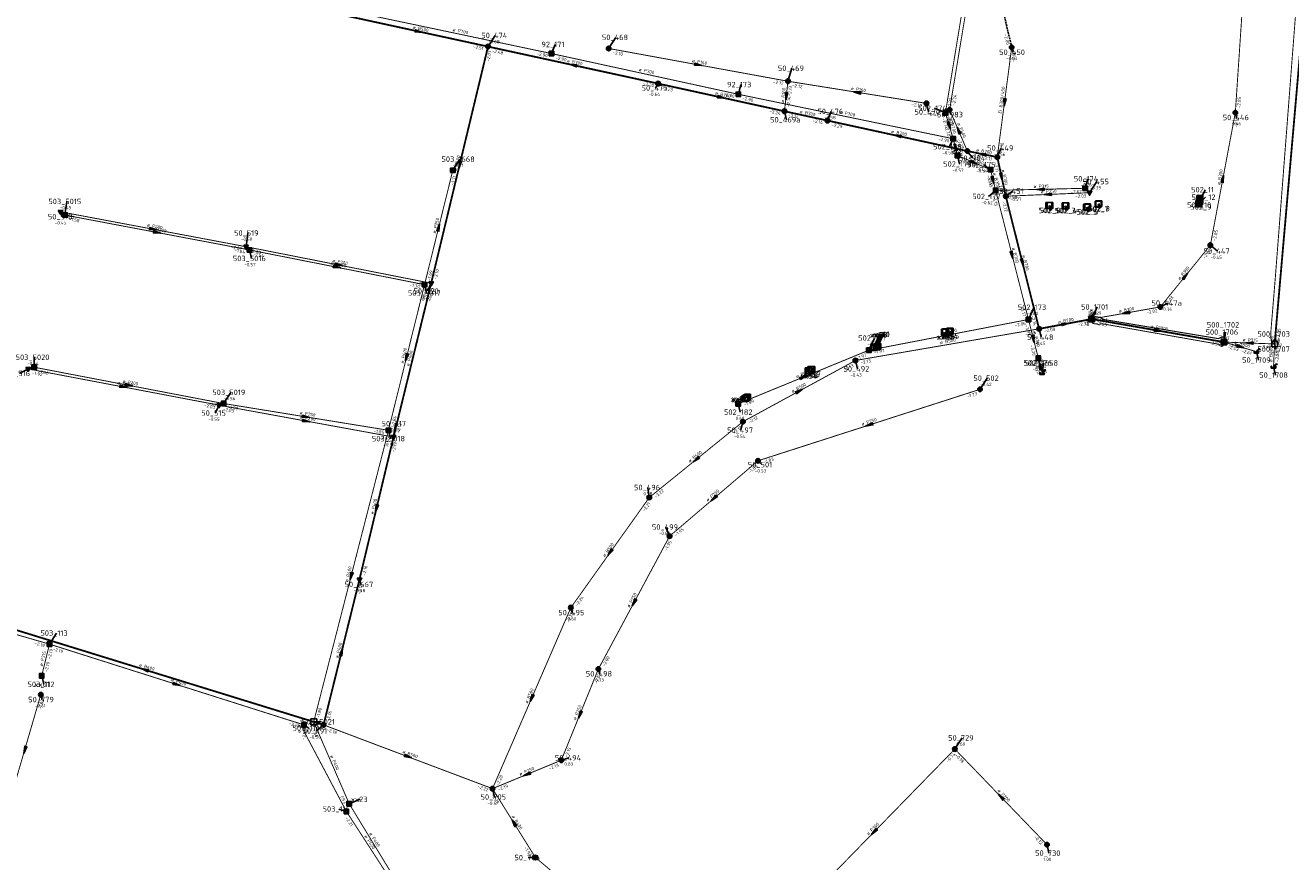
# Model space of a CAD drawing. Header units: metres. Extents: x 249000 to 255300, y 590580 to 596000.
# Tile 45 of 61: x 253907 to 254255, y 592941 to 593171. Entities that reach past the tile are written whole.
import ezdxf
from ezdxf.enums import TextEntityAlignment as Align
from ezdxf.lldxf.tags import DXFTag

# ---------------------------------------------------------------- set-up
doc = ezdxf.new("R2010")
doc.units = ezdxf.units.M
doc.header["$MEASUREMENT"] = 0
for name, pattern in [('DASHED', [0.75, 0.5, -0.25]), ('RI-GWA', [18.45, 6, -1.8, 1.75, -1.8, 1.75, -1.8, 1.75, -1.8]), ('RI-HWA', [7.4, 5, -2.4]), ('RI-VWA', [11, 5, -3, 0, -3])]:
    doc.linetypes.add(name, pattern=pattern)
doc.layers.get('0').update_dxf_attribs({"linetype": 'CONTINUOUS'})
for name, color, linetype, lineweight in [('B-WE-RI-DRUK-G', 210, 'RI-PERS', 18), ('B-WE-RI-GWA_HOOFDRIOOL-G', 1, 'RI-GWA', 18), ('B-WE-RI-GWA_TRANSPORTLEIDING-G', 30, 'RI-GWA', 18), ('B-WE-RI-HWA_TRANSPORTLEIDING-G', 150, 'RI-HWA', 18), ('B-WE-RI-PERSLEIDING-G', 210, 'RI-PERS', 18), ('B-WE-RI-VWA_HOOFDRIOOL-G', 1, 'RI-VWA', 18), ('B-WE-RI-VWA_TRANSPORTLEIDING-G', 20, 'RI-VWA', 18)]:
    doc.layers.add(name, color=color, linetype=linetype, lineweight=lineweight)
for name, color, linetype in [('B-WE-RI-RANDVOORWAARDE-G', 104, 'CONTINUOUS'), ('B-WE-RI-VERLATEN-G', 254, 'DASHED'), ('RIO-AFMETINGEN', 8, 'CONTINUOUS'), ('RIO-AFSCHOT', 7, 'CONTINUOUS'), ('RIO-BOK', 8, 'CONTINUOUS'), ('RIO-KNOOP', 7, 'CONTINUOUS'), ('RIO-KNOOPNAAM', 170, 'CONTINUOUS'), ('RIO-LEADER', 253, 'CONTINUOUS'), ('RIO-MAAIVELD', 104, 'CONTINUOUS')]:
    doc.layers.add(name, color=color, linetype=linetype)
doc.styles.add('RIO-TXT', font='isocp.shx')
tags = doc.linetypes.add('RI-PERS', pattern='A,7,-2,["P",Standard,S=1.8,R=0,X=-0.5,Y=-0.9],-2,7,-2,[102,NLCS.SHX,S=1,R=180,X=0,Y=0],-2', length=22).pattern_tags.tags
tags[6] = DXFTag(74, 10)

# ---------------------------------------------------------------- blocks, each defined once
blk = doc.blocks.new('K_RGM')
blk.add_lwpolyline([(-0.6, 0.6), (-0.6, -0.6), (0.6, -0.6), (0.6, 0.6)], close=True)
blk.add_solid([(-0.6, 0.6), (0, 0.6), (-0.6, -0.6), (0, -0.6)])
at = {"style": 'RIO-TXT', "flags": 1}
blk.add_attdef('RIOLERINGSGEBIED', text='', height=1, dxfattribs=at).set_placement((0, 0), align=Align.CENTER)
blk.add_attdef('KNOOPNAAM', text='', height=1, dxfattribs=at).set_placement((0, 0), align=Align.TOP_CENTER)
blk = doc.blocks.new('K_DIV')
for p, q in [((-0.65, 0.65), (-0.65, -0.65)), ((0.65, 0.65), (-0.65, 0.65)), ((0.65, -0.65), (0.65, 0.65)), ((-0.65, -0.65), (0.65, -0.65))]:
    blk.add_line(p, q)
at = {"style": 'RIO-TXT', "flags": 1}
blk.add_attdef('RIOLERINGSGEBIED', text='', height=1, dxfattribs=at).set_placement((0, 0), align=Align.CENTER)
blk.add_attdef('KNOOPNAAM', text='', height=1, dxfattribs=at).set_placement((0, 0), align=Align.TOP_CENTER)
blk = doc.blocks.new('K_IPG')
blk.add_circle((0, 0), 0.5)
for points in [[(0, 0), (-0.5, 0), (-0.433013, 0.25)], [(0, 0), (-0.433013, -0.25), (-0.5, 0)], [(0, 0), (-0.433013, 0.25), (-0.25, 0.433013)], [(0, 0), (-0.25, -0.433013), (-0.433013, -0.25)], [(0, 0), (-0.25, 0.433013), (0, 0.5)], [(0, 0), (0, -0.5), (-0.25, -0.433013)], [(0, 0), (0, 0.5), (0.25, 0.433013)], [(0, 0), (0.25, 0.433013), (0.433013, 0.25)], [(0, 0), (0.433013, 0.25), (0.5, 0)], [(0, 0), (0.5, 0), (0.433013, -0.25)], [(0, 0), (0.433013, -0.25), (0.25, -0.433013)], [(0, 0), (0.25, -0.433013), (0, -0.5)]]:
    blk.add_solid(points)
at = {"style": 'RIO-TXT', "flags": 1}
blk.add_attdef('RIOLERINGSGEBIED', text='', height=1, dxfattribs=at).set_placement((0, 0), align=Align.CENTER)
blk.add_attdef('KNOOPNAAM', text='', height=1, dxfattribs=at).set_placement((0, 0), align=Align.TOP_CENTER)
blk = doc.blocks.new('K_FIC')
blk.add_circle((0, 0), 0.0625)
at = {"style": 'RIO-TXT', "flags": 1}
blk.add_attdef('RIOLERINGSGEBIED', text='', height=1, dxfattribs=at).set_placement((0, 0), align=Align.CENTER)
blk.add_attdef('KNOOPNAAM', text='', height=1, dxfattribs=at).set_placement((0, 0), align=Align.TOP_CENTER)
blk = doc.blocks.new('K_UTB')
blk.add_lwpolyline([(0.5, 0.15), (0.5, -0.3), (-0.5, -0.3), (-0.5, 0.15), (-0.45, 0.15), (-0.45, -0.25), (0, -0.25), (0.45, -0.25), (0.45, 0.15)], close=True)
blk.add_lwpolyline([(0.85, 0.6), (0.55, 0.65), (0.614828, 0.459583), (0.850842, 0.598937)])
blk.add_arc((0.85, -0.25), 0.85, 90, 180)
at = {"style": 'RIO-TXT', "flags": 1}
blk.add_attdef('RIOLERINGSGEBIED', text='', height=1, dxfattribs=at).set_placement((0, 0), align=Align.CENTER)
blk.add_attdef('KNOOPNAAM', text='', height=1, dxfattribs=at).set_placement((0, 0), align=Align.TOP_CENTER)
blk = doc.blocks.new('K_IPR')
blk.add_lwpolyline([(-0.5, -0.5), (0.5, -0.5), (0.5, 0.5), (-0.5, 0.5)], close=True)
blk.add_solid([(-0.5, 0.5), (0.5, 0.5), (-0.5, -0.5), (0.5, -0.5)])
at = {"style": 'RIO-TXT', "flags": 1}
blk.add_attdef('RIOLERINGSGEBIED', text='', height=1, dxfattribs=at).set_placement((0, 0), align=Align.CENTER)
blk.add_attdef('KNOOPNAAM', text='', height=1, dxfattribs=at).set_placement((0, 0), align=Align.TOP_CENTER)
blk = doc.blocks.new('K_IPD')
blk.add_lwpolyline([(-0.496027, 0.307994), (0.503973, 0.307994), (0.003973, -0.558031)], close=True)
blk.add_solid([(-0.496027, 0.307994), (0.503973, 0.307994), (0.003973, -0.558031)])
at = {"style": 'RIO-TXT', "flags": 1}
blk.add_attdef('RIOLERINGSGEBIED', text='', height=1, dxfattribs=at).set_placement((0, 0), align=Align.CENTER)
blk.add_attdef('KNOOPNAAM', text='', height=1, dxfattribs=at).set_placement((0, 0), align=Align.TOP_CENTER)
blk = doc.blocks.new('K_OVL')
for points in [[(0.6, 0.6), (-0.6, 0.6), (-0.6, -0.6), (0.6, -0.6)], [(1, 1.25), (0.474823, 0.983111), (0.413034, 1.369554)]]:
    blk.add_lwpolyline(points, close=True)
blk.add_arc((0.81571, 0.439293), 0.83139, 77.193131, 168.854604)
blk.add_solid([(-0.6, 0.6), (0.6, 0.6), (-0.6, -0.6), (0.6, -0.6)])
at = {"style": 'RIO-TXT', "flags": 1}
blk.add_attdef('RIOLERINGSGEBIED', text='', height=1, dxfattribs=at).set_placement((0, 0), align=Align.CENTER)
blk.add_attdef('KNOOPNAAM', text='', height=1, dxfattribs=at).set_placement((0, 0), align=Align.TOP_CENTER)
blk = doc.blocks.new('L_VHR')
blk.add_lwpolyline([(-0.5, 0), (0.5, 0), (-0.5, 0.15), (-0.5, -0.15), (0.5, 0)])

msp = doc.modelspace()

# ---------------------------------------------------------------- linework, layer by layer
at = {"layer": 'B-WE-RI-DRUK-G', "const_width": 0.25}
for points in [[(254250.496, 593083.328), (254249.632, 593084.032), (254249.488, 593084.992), (254249.424, 593085.504), (254249.424, 593085.952), (254249.456, 593086.656), (254250.704, 593101.76), (254257.776, 593193.728), (254262.592, 593254.592), (254262.688, 593255.552), (254262.912, 593256.128), (254263.216, 593256.384), (254265.664, 593257.024)], [(254200.144, 593090.176), (254200.048, 593089.728), (254200.192, 593089.28), (254200.544, 593088.96), (254201.328, 593088.832), (254202.112, 593088.704), (254203.008, 593088.896), (254235.056, 593083.264), (254235.344, 593083.072), (254235.504, 593082.88), (254235.776, 593082.688), (254235.984, 593082.624), (254236.176, 593082.752), (254236.368, 593082.88), (254236.576, 593083.84)]]:
    msp.add_lwpolyline(points, dxfattribs=at)
at = {"layer": 'B-WE-RI-GWA_HOOFDRIOOL-G'}
for points in [[(253095.648, 593240.512, 0.5, 0.5, 0), (253105.104, 593236.416, 0.5, 0.5, 0), (253157.904, 593212.16, 0.5, 0.5, 0), (253195.296, 593196.096, 0.5, 0.5, 0), (253228.384, 593183.808, 0.5, 0.5, 0), (253267.776, 593169.664, 0.5, 0.5, 0), (253308.176, 593156.224, 0.5, 0.5, 0), (253350.432, 593143.36, 0.5, 0.5, 0), (253360.064, 593141.376, 0.5, 0.5, 0), (253419.216, 593127.104, 0.5, 0.5, 0), (253445.984, 593120.32, 0.5, 0.5, 0), (253508.48, 593105.088, 0.5, 0.5, 0), (253513.472, 593103.872, 0.5, 0.5, 0), (253557.488, 593093.312, 0.5, 0.5, 0), (253561.024, 593092.288, 0.5, 0.5, 0), (253608.256, 593081.152, 0.5, 0.5, 0), (253659.968, 593068.736, 0.5, 0.5, 0), (253731.616, 593051.136, 0.5, 0.5, 0), (253795.648, 593034.496, 0.5, 0.5, 0), (253855.088, 593019.072, 0.5, 0.5, 0), (253890.416, 593008.896, 0.5, 0.5, 0), (253988.768, 592978.56, 0.5, 0.5, 0), (253998.656, 593018.56, 0, 0, 0)], [(253890.064, 593196.416, 0.5, 0.5, 0), (253939.888, 593185.536, 0.5, 0.5, 0), (253960.416, 593181.056, 0.5, 0.5, 0), (253996.016, 593173.376, 0.5, 0.5, 0), (254034.032, 593165.12, 0.5, 0.5, 0), (254080.832, 593154.944, 0.5, 0.5, 0), (254115.6, 593147.328, 0.5, 0.5, 0), (254127.456, 593144.768, 0.5, 0.5, 0), (254165.936, 593136.384, 0.5, 0.5, 0), (254174.176, 593134.72, 0.5, 0.5, 0), (254176.512, 593123.968, 0.5, 0.5, 0), (254185.68, 593087.488, 0.5, 0.5, 0), (254200.144, 593090.176, 0.5, 0.5, 0), (254236.576, 593083.84, 0, 0, 0)]]:
    msp.add_lwpolyline(points, format="xyseb", dxfattribs=at)
at = {"layer": 'B-WE-RI-GWA_TRANSPORTLEIDING-G', "const_width": 0.25}
for points in [[(254170.736, 593206.272), (254161.056, 593147.776)], [(254243.28, 593200.576), (254239.68, 593146.944)], [(254067.216, 593164.608), (254116.576, 593155.584)], [(254174.176, 593134.72), (254178.144, 593164.928)], [(254116.576, 593155.584), (254115.6, 593147.328)], [(254154.672, 593149.504), (254116.576, 593155.584)], [(254161.056, 593147.776), (254165.936, 593136.384)], [(254239.68, 593146.944), (254232.816, 593110.528)], [(254232.816, 593110.528), (254219.04, 593093.504)], [(254219.04, 593093.504), (254200.144, 593090.176)], [(254185.68, 593087.488), (254135.136, 593078.784)], [(254236.576, 593083.84), (254250.496, 593083.328)], [(254236.592, 593083.84), (254245.472, 593081.216)], [(254250.48, 593083.264), (254250.192, 593077.056)], [(254135.136, 593078.784), (254104.176, 593061.952)], [(254108.336, 593051.2), (254169.424, 593070.848)], [(254078.4, 593041.088), (254104.176, 593061.952)], [(254084, 593030.464), (254108.336, 593051.2)], [(254056.832, 593010.816), (254078.4, 593041.088)], [(254064.4, 592993.92), (254084, 593030.464)], [(254056.832, 593010.816), (254035.264, 592961.024)], [(254054.192, 592968.832), (254064.4, 592993.92)], [(253902.096, 592956.48), (253910.96, 592986.88)], [(253988.768, 592978.56), (254035.264, 592961.024)], [(254118.096, 592926.4), (254162.496, 592971.904)], [(254162.496, 592971.904), (254187.872, 592945.6)], [(254054.192, 592968.832), (254035.264, 592961.024)], [(254035.264, 592961.024), (254047.072, 592942.08)], [(254047.072, 592942.08), (254091.968, 592904.576)]]:
    msp.add_lwpolyline(points, dxfattribs=at)
at = {"layer": 'B-WE-RI-HWA_TRANSPORTLEIDING-G', "const_width": 0.25}
for points in [[(254159.904, 593146.88), (254171.072, 593214.976)], [(254000.496, 593173.952), (254051.504, 593163.2)], [(254051.504, 593163.2), (254102.912, 593152)], [(254102.912, 593152), (254162.032, 593139.776)], [(254162.032, 593139.776), (254159.904, 593146.88)], [(254163.216, 593135.168), (254162.032, 593139.776)], [(254172.288, 593131.264), (254163.216, 593135.168)], [(254016.56, 593099.648), (254024.336, 593131.072)], [(254172.288, 593131.264), (254173.728, 593125.568)], [(254198.352, 593126.144), (254173.728, 593125.568)], [(254173.728, 593125.568), (254182.752, 593090.048)], [(253917.6, 593118.784), (253968.384, 593109.184)], [(253968.384, 593109.184), (254016.56, 593099.648)], [(254016.56, 593099.648), (254006.64, 593059.584)], [(254138.832, 593081.6), (254182.752, 593090.048)], [(254182.752, 593090.048), (254185.472, 593079.424)], [(254102.896, 593066.88), (254138.832, 593081.6)], [(253961.28, 593066.944), (253909.136, 593076.928)], [(254185.472, 593079.424), (254186.496, 593075.328)], [(254006.64, 593059.584), (253961.28, 593066.944)], [(254006.64, 593059.584), (253986.064, 592979.392)], [(253853.376, 593018.112), (253913.344, 593000.768)], [(253913.344, 593000.768), (253911.216, 592992.064)], [(253913.344, 593000.768), (253983.376, 592978.56)], [(253983.376, 592978.56), (253983.056, 592977.408), (253995.056, 592954.752)], [(253986.064, 592979.392), (253995.824, 592956.864)], [(253995.824, 592956.864), (254008.032, 592936.832)], [(253995.056, 592954.752), (254006.208, 592937.536)]]:
    msp.add_lwpolyline(points, dxfattribs=at)
at = {"layer": 'B-WE-RI-PERSLEIDING-G'}
msp.add_lwpolyline([(254200.144, 593090.176), (254200.272, 593090.432), (254200.384, 593090.624), (254201.248, 593090.88), (254202.624, 593090.688), (254203.264, 593090.112), (254235.008, 593084.864), (254235.248, 593084.928), (254235.568, 593085.12), (254235.952, 593085.248), (254236.208, 593085.312), (254236.624, 593085.12), (254236.784, 593084.928), (254236.576, 593083.84)], dxfattribs=at)
at = {"layer": 'B-WE-RI-RANDVOORWAARDE-G', "color": 1, "const_width": 0.5}
for points in [[(254250.496, 593083.328), (254265.664, 593257.024)], [(254200.144, 593090.176), (254236.576, 593083.84)]]:
    msp.add_lwpolyline(points, dxfattribs=at)
at = {"layer": 'B-WE-RI-VERLATEN-G'}
msp.add_lwpolyline([(254178.144, 593164.928), (254170.496, 593197.248)], dxfattribs=at)
at = {"layer": 'B-WE-RI-VWA_HOOFDRIOOL-G'}
msp.add_lwpolyline([(253998.656, 593018.56, 0.5, 0.5, 0), (254008.032, 593057.728, 0.5, 0.5, 0), (254018.384, 593100.032, 0.5, 0.5, 0), (254034.032, 593165.12, 0, 0, 0)], format="xyseb", dxfattribs=at)
at = {"layer": 'B-WE-RI-VWA_TRANSPORTLEIDING-G', "const_width": 0.25}
for points in [[(254199.584, 593124.928), (254176.512, 593123.968)], [(253916.384, 593119.68), (253967.424, 593110.08)], [(253967.424, 593110.08), (254018.384, 593100.032)], [(253960, 593066.496), (253907.456, 593076.48)], [(253960, 593066.496), (254008.032, 593057.728)]]:
    msp.add_lwpolyline(points, dxfattribs=at)
at = {"layer": 'RIO-LEADER'}
for p, q in [((254034.03, 593165.12), (254036.0064, 593168.1758)), ((254067.22, 593164.6), (254069.1964, 593167.6558)), ((254051.51, 593163.2), (254052.5473, 593165.6971)), ((254178.15, 593164.91), (254178.51, 593163.5665)), ((254116.58, 593155.57), (254117.6314, 593159.1597)), ((254080.83, 593154.95), (254080.1212, 593153.6998)), ((254102.92, 593152.02), (254103.6295, 593154.6699)), ((254115.6, 593147.32), (254116.1335, 593144.9916)), ((254127.46, 593144.79), (254128.4973, 593147.2871)), ((254154.67, 593149.48), (254155.2035, 593147.1516)), ((254159.91, 593146.91), (254156.8816, 593148.1431)), ((254161.06, 593147.77), (254161.42, 593146.4265)), ((254239.68, 593146.96), (254240.04, 593145.6165)), ((254162.03, 593139.79), (254160.9796, 593137.6)), ((254165.93, 593136.39), (254167.4672, 593134.4268)), ((254174.18, 593134.71), (254175.2173, 593137.2071)), ((254024.34, 593131.1), (254026.3164, 593134.1558)), ((254163.21, 593135.15), (254163.7435, 593132.8216)), ((254172.29, 593131.24), (254170.3399, 593132.6491)), ((254198.35, 593126.12), (254199.0595, 593128.7699)), ((254199.59, 593124.94), (254201.5664, 593127.9958)), ((253917.6, 593118.8), (253918.1335, 593122.5284)), ((254173.73, 593125.56), (254171.7544, 593123.9036)), ((254176.52, 593123.94), (254178.4698, 593125.3498)), ((254229.66, 593121.96), (254231.4569, 593123.6976)), ((254229.8, 593122.4), (254231.3372, 593125.7632)), ((254229.9, 593122.87), (254230.26, 593121.5265)), ((254229.94, 593123.32), (254230.4735, 593120.9916)), ((253916.38, 593119.69), (253916.74, 593118.3465)), ((254188.37, 593121.39), (254188.73, 593120.0465)), ((254188.67, 593121.4), (254189.03, 593120.0565)), ((254192.8, 593121.36), (254193.16, 593120.0165)), ((254193.09, 593121.35), (254193.45, 593120.0065)), ((254198.73, 593120.99), (254199.09, 593119.6465)), ((254199.04, 593121.02), (254199.4, 593119.6765)), ((254201.9, 593121.8), (254202.26, 593120.4565)), ((254202.13, 593121.92), (254202.49, 593120.5765)), ((253967.43, 593110.11), (253967.9635, 593113.8384)), ((253968.38, 593109.18), (253968.9135, 593106.8516)), ((254232.81, 593110.53), (254234.7864, 593108.8742)), ((254016.56, 593099.66), (254017.0935, 593097.3316)), ((254018.39, 593100.05), (254017.3396, 593097.86)), ((254219.04, 593093.53), (254221.0835, 593094.5904)), ((254182.75, 593090.06), (254184.2872, 593093.4232)), ((254200.15, 593090.15), (254201.6872, 593093.5132)), ((254185.68, 593087.52), (254186.2135, 593085.1916)), ((254138.83, 593081.58), (254140.3672, 593084.9432)), ((254140.14, 593082.4), (254141.6772, 593085.7632)), ((254140.44, 593082.47), (254141.9772, 593085.8332)), ((254140.99, 593082.58), (254142.5272, 593085.9432)), ((254141.29, 593082.64), (254142.8272, 593086.0032)), ((254159.64, 593086.58), (254160, 593085.2365)), ((254159.93, 593086.63), (254160.29, 593085.2865)), ((254160.88, 593086.8), (254161.24, 593085.4565)), ((254161.18, 593086.86), (254161.54, 593085.5165)), ((254236.58, 593083.85), (254236.94, 593086.5935)), ((254236.59, 593083.81), (254236.5897, 593086.585)), ((254250.49, 593083.31), (254250.85, 593086.0535)), ((254245.48, 593081.21), (254246.0135, 593078.8816)), ((254250.48, 593083.25), (254250.84, 593081.9065)), ((253909.14, 593076.9), (253909.1397, 593079.675)), ((254135.14, 593078.81), (254135.6735, 593076.4816)), ((254185.47, 593079.4), (254185.83, 593078.0565)), ((254186.49, 593075.34), (254186.85, 593078.0835)), ((254250.19, 593077.08), (254250.7235, 593074.7516)), ((253907.45, 593076.51), (253905.0952, 593075.2325)), ((254122.12, 593075.88), (254122.48, 593074.5365)), ((254122.4, 593076), (254122.76, 593074.6565)), ((254122.9, 593076.26), (254123.26, 593074.9165)), ((254123.18, 593076.37), (254123.54, 593075.0265)), ((254169.43, 593070.86), (254171.4064, 593073.9158)), ((253961.28, 593066.96), (253963.2564, 593070.0158)), ((254102.89, 593066.9), (254103.4235, 593064.5716)), ((254104.71, 593068.27), (254102.9134, 593067.9318)), ((254104.99, 593068.39), (254103.1934, 593068.0518)), ((254105.12, 593068.55), (254103.3234, 593068.2118)), ((254105.4, 593068.66), (254103.6034, 593068.3218)), ((253960, 593066.52), (253958.9496, 593064.33)), ((254008.04, 593057.7), (254008.5735, 593061.4284)), ((254104.18, 593061.94), (254103.6474, 593059.6115)), ((254006.64, 593059.61), (254007.1735, 593057.2816)), ((254108.34, 593051.23), (254109.3773, 593050.1329)), ((254078.4, 593041.11), (254078.0393, 593043.8534)), ((254084, 593030.46), (254082.9621, 593032.9568)), ((253998.65, 593018.55), (253999.01, 593017.2065)), ((254056.84, 593010.79), (254057.2, 593009.4465)), ((253913.34, 593000.74), (253915.3164, 593003.7958)), ((254064.4, 592993.95), (254064.76, 592992.6065)), ((253911.22, 592992.05), (253911.7535, 592989.7216)), ((253911.22, 592992.05), (253911.7535, 592989.7216)), ((253910.96, 592986.87), (253911.32, 592985.5265)), ((253983.37, 592978.59), (253984.7036, 592977.7003)), ((253986.06, 592979.41), (253988.0098, 592979.4002)), ((253988.77, 592978.57), (253986.7944, 592976.9136)), ((254162.5, 592971.93), (254164.4764, 592974.9858)), ((254054.19, 592968.8), (254056.265, 592969.5)), ((254035.27, 592961.05), (254035.8035, 592958.7216)), ((253995.05, 592954.72), (253992.975, 592955.4193)), ((253995.82, 592956.85), (253998.8483, 592958.084)), ((254187.87, 592945.61), (254188.4035, 592943.2816)), ((254047.07, 592942.08), (254045.1204, 592942.0696))]:
    msp.add_line(p, q, dxfattribs=at)

# ---------------------------------------------------------------- block references
at = {"layer": 'RIO-AFSCHOT'}
for p, xscale, yscale, zscale, rotation in [((254015.02, 593169.245), 2, 2, 2, 347.7584), ((254057.43, 593160.035), 2, 2, 2, 167.741), ((254091.9, 593160.085), 2, 2, 2, 349.6339), ((254098.215, 593151.135), 2, 2, 2, 347.6243), ((254116.09, 593151.445), 2, 2, 2, 263.2173), ((254135.625, 593152.525), 2, 2, 2, 170.9171), ((254176.165, 593149.81), 2, 2, 2, 262.5027), ((254160.97, 593143.35), 2, 2, 2, 286.5884), ((254146.695, 593140.59), 2, 2, 2, 167.6839), ((254163.495, 593142.08), 2, 2, 2, 113.1749), ((254162.62, 593137.47), 2, 2, 2, 104.2761), ((254026.21, 593132.585), 2, 2, 2, 256.4771999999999), ((254167.75, 593133.195), 2, 2, 2, 336.7048), ((254170.055, 593135.55), 2, 2, 2, 168.4909999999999), ((254173.01, 593128.4), 2, 2, 2, 284.2336), ((254175.35, 593129.325), 2, 2, 2, 282.266), ((254236.245, 593128.745), 2, 2, 2, 79.31250000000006), ((254186.04, 593125.84), 2, 2, 2, 181.3028999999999), ((254188.055, 593124.44), 2, 2, 2, 182.4817999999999), ((253941.905, 593114.9), 2, 2, 2, 349.3726), ((254020.45, 593115.38), 2, 2, 2, 76.0934), ((253942.99, 593113.99), 2, 2, 2, 349.2738), ((254178.24, 593107.81), 2, 2, 2, 284.2639), ((253992.47, 593104.42), 2, 2, 2, 348.8239), ((253992.91, 593105.08), 2, 2, 2, 348.8340000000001), ((254181.1, 593105.73), 2, 2, 2, 284.1253), ((254225.925, 593102.03), 2, 2, 2, 50.98739999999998), ((254209.595, 593091.84), 2, 2, 2, 190.1435999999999), ((254192.915, 593088.835), 2, 2, 2, 10.3003), ((254160.79, 593085.82), 2, 2, 2, 10.927), ((254184.11, 593084.73), 2, 2, 2, 284.3218000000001), ((254218.365, 593087), 2, 2, 2, 350.1896), ((254011.6, 593079.635), 2, 2, 2, 256.0807), ((254241.035, 593082.51), 2, 2, 2, 343.6994), ((254243.535, 593083.58), 2, 2, 2, 177.7771000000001), ((254185.98, 593077.37), 2, 2, 2, 104.1102999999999), ((254120.86, 593074.24), 2, 2, 2, 22.2157), ((253933.725, 593071.515), 2, 2, 2, 349.2373), ((253935.21, 593071.93), 2, 2, 2, 349.2076999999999), ((254119.66, 593070.375), 2, 2, 2, 28.5829), ((253983.96, 593063.285), 2, 2, 2, 350.7969000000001), ((253984.02, 593062.11), 2, 2, 2, 349.5976000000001), ((254138.885, 593061.045), 2, 2, 2, 197.8119), ((254091.29, 593051.525), 2, 2, 2, 218.9340000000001), ((254003.345, 593038.125), 2, 2, 2, 256.5049), ((254096.17, 593040.845), 2, 2, 2, 220.471), ((254067.62, 593025.95), 2, 2, 2, 234.5786), ((253996.35, 593019.51), 2, 2, 2, 255.6003), ((254074.2, 593012.205), 2, 2, 2, 241.7650999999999), ((253993.71, 592998.56), 2, 2, 2, 76.11130000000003), ((253939.59, 592993.745), 2, 2, 2, 162.8536), ((253948.355, 592989.665), 2, 2, 2, 342.4499999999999), ((254046.055, 592985.92), 2, 2, 2, 246.5491), ((254059.295, 592981.375), 2, 2, 2, 247.8978), ((253983.215, 592977.995), -0.022, -0.022, -0.022, 255.3911), ((253906.53, 592971.685), 2, 2, 2, 253.7287), ((254012.02, 592969.81), 2, 2, 2, 339.357), ((254044.73, 592964.925), 2, 2, 2, 202.2726999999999), ((254175.185, 592958.77), 2, 2, 2, 133.9517), ((254041.17, 592951.565), 2, 2, 2, 121.8889), ((254140.295, 592949.17), 2, 2, 2, 225.7024999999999)]:
    msp.add_blockref('L_VHR', p, dxfattribs=dict(at, xscale=xscale, yscale=yscale, zscale=zscale, rotation=rotation))
at = {"layer": 'RIO-KNOOP', "xscale": 1.25, "yscale": 1.25, "zscale": 1.25}
for name, p in [('K_IPG', (254034.032, 593165.12)), ('K_IPG', (254067.216, 593164.608)), ('K_IPG', (254178.144, 593164.928)), ('K_IPR', (254051.504, 593163.2)), ('K_IPG', (254080.832, 593154.944)), ('K_IPG', (254116.576, 593155.584)), ('K_IPR', (254102.912, 593152)), ('K_IPG', (254115.6, 593147.328)), ('K_IPG', (254154.672, 593149.504)), ('K_IPR', (254159.904, 593146.88)), ('K_IPG', (254161.056, 593147.776)), ('K_IPG', (254239.68, 593146.944)), ('K_IPG', (254127.456, 593144.768)), ('K_IPR', (254162.032, 593139.776)), ('K_IPG', (254165.936, 593136.384)), ('K_IPR', (254163.216, 593135.168)), ('K_IPG', (254174.176, 593134.72)), ('K_IPR', (254024.336, 593131.072)), ('K_IPR', (254172.288, 593131.264)), ('K_IPR', (254173.728, 593125.568)), ('K_IPR', (254198.352, 593126.144)), ('K_IPG', (254176.512, 593123.968)), ('K_IPD', (254199.584, 593124.928)), ('K_DIV', (254201.904, 593121.792)), ('K_DIV', (254202.128, 593121.92)), ('K_DIV', (254229.664, 593121.984)), ('K_DIV', (254229.792, 593122.432)), ('K_DIV', (254229.904, 593122.88)), ('K_DIV', (254229.936, 593123.328)), ('K_IPD', (253916.384, 593119.68)), ('K_IPR', (253917.6, 593118.784)), ('K_DIV', (254188.368, 593121.408)), ('K_DIV', (254188.672, 593121.408)), ('K_DIV', (254192.8, 593121.344)), ('K_DIV', (254193.088, 593121.344)), ('K_DIV', (254198.736, 593120.96)), ('K_DIV', (254199.04, 593121.024)), ('K_IPD', (253967.424, 593110.08)), ('K_IPR', (253968.384, 593109.184)), ('K_IPG', (254232.816, 593110.528)), ('K_IPR', (254016.56, 593099.648)), ('K_IPD', (254018.384, 593100.032)), ('K_OVL', (254200.144, 593090.176)), ('K_IPG', (254219.04, 593093.504)), ('K_DIV', (254160.88, 593086.784)), ('K_DIV', (254161.184, 593086.848)), ('K_IPR', (254182.752, 593090.048)), ('K_IPG', (254185.68, 593087.488)), ('K_DIV', (254159.648, 593086.592)), ('K_DIV', (254159.936, 593086.656)), ('K_RGM', (254236.576, 593083.84)), ('K_IPG', (254236.592, 593083.84)), ('K_DIV', (254250.496, 593083.328)), ('K_IPR', (254138.832, 593081.6)), ('K_DIV', (254140.144, 593082.368)), ('K_DIV', (254140.448, 593082.496)), ('K_DIV', (254140.992, 593082.56)), ('K_DIV', (254141.296, 593082.624)), ('K_UTB', (254245.472, 593081.216)), ('K_FIC', (254250.48, 593083.264)), ('K_IPR', (253909.136, 593076.928)), ('K_DIV', (254122.896, 593076.288)), ('K_DIV', (254123.184, 593076.352)), ('K_IPG', (254135.136, 593078.784)), ('K_IPR', (254185.472, 593079.424)), ('K_UTB', (254250.192, 593077.056)), ('K_IPD', (253907.456, 593076.48)), ('K_DIV', (254122.112, 593075.904)), ('K_DIV', (254122.4, 593075.968)), ('K_UTB', (254186.496, 593075.328)), ('K_IPG', (254169.424, 593070.848)), ('K_IPD', (253960, 593066.496)), ('K_IPR', (253961.28, 593066.944)), ('K_IPR', (254102.896, 593066.88)), ('K_DIV', (254104.704, 593068.288)), ('K_DIV', (254104.992, 593068.416)), ('K_DIV', (254105.12, 593068.544)), ('K_DIV', (254105.408, 593068.672)), ('K_IPR', (254006.64, 593059.584)), ('K_IPG', (254104.176, 593061.952)), ('K_IPD', (254008.032, 593057.728)), ('K_IPG', (254108.336, 593051.2)), ('K_IPG', (254078.4, 593041.088)), ('K_IPG', (254084, 593030.464)), ('K_IPD', (253998.656, 593018.56)), ('K_IPG', (254056.832, 593010.816)), ('K_IPR', (253913.344, 593000.768)), ('K_IPG', (254064.4, 592993.92)), ('K_IPR', (253911.216, 592992.064)), ('K_IPG', (253911.216, 592992.064)), ('K_IPG', (253910.96, 592986.88)), ('K_DIV', (253986.064, 592979.392)), ('K_IPR', (253983.376, 592978.56)), ('K_IPG', (253988.768, 592978.56)), ('K_IPG', (254054.192, 592968.832)), ('K_IPG', (254162.496, 592971.904)), ('K_IPG', (254035.264, 592961.024)), ('K_IPR', (253995.056, 592954.752)), ('K_IPR', (253995.824, 592956.864)), ('K_IPG', (254187.872, 592945.6)), ('K_IPG', (254047.072, 592942.08))]:
    msp.add_blockref(name, p, dxfattribs=at)

# ---------------------------------------------------------------- texts
at = {"layer": 'RIO-AFMETINGEN', "style": 'RIO-TXT'}
for s, rotation, p in [('ø B500', 347.7584, (254013.2596, 593170.0477)), ('ø P700', 348.1114, (254024.2407, 593169.3659)), ('ø B700', 347.741, (254055.6707, 593160.8409)), ('ø P160', 349.6339, (254090.1152, 593160.8331)), ('ø P700', 347.7323, (254075.456, 593158.4177)), ('ø P160', 350.9171, (254133.823, 593153.2294)), ('ø B700', 347.6243, (254096.4565, 593151.9407)), ('ø P160', 83.2173, (254115.4684, 593149.6154)), ('EI B300/450', 82.5027, (254175.3461, 593146.6494)), ('ø B700', 347.9593, (254119.765, 593146.8432)), ('ø P700', 348.3115, (254130.7082, 593146.6973)), ('ø B700', 286.5884, (254160.8149, 593145.2765)), ('ø P400', 293.1749, (254163.1215, 593143.9763)), ('ø B700', 347.6839, (254144.9359, 593141.3951)), ('ø B700', 284.2761, (254162.542, 593139.4009)), ('ø B700', 348.491, (254168.2828, 593136.3206)), ('ø P400', 76.4772, (254025.3794, 593130.8408)), ('ø B700', 336.7048, (254166.1729, 593134.3118)), ('ø B700', 284.2336, (254172.9338, 593130.331)), ('ø B700', 282.266, (254175.3418, 593131.2576)), ('ø B300', 79.3125, (254235.4913, 593126.9636)), ('ø P315', 1.3029, (254184.1409, 593126.2035)), ('ø P250', 2.4818, (254186.1487, 593124.7639)), ('ø P200', 349.3726, (253940.1238, 593115.6568)), ('ø P200', 349.2738, (253941.21, 593114.7498)), ('ø P250', 76.0934, (254019.6077, 593113.6413)), ('ø B700', 284.2639, (254178.1723, 593109.743)), ('ø P250', 348.8239, (253990.6957, 593105.193)), ('ø P200', 348.834, (253991.1358, 593105.8535)), ('ø B700', 284.1253, (254181.0372, 593107.6634)), ('ø B300', 50.9874, (254224.4199, 593100.8165)), ('ø H90', 65.2183, (254199.1679, 593088.9766)), ('ø H160', 76.5998, (254199.274, 593088.1933)), ('ø B300', 10.1436, (254207.663, 593091.9056)), ('ø B700', 10.3003, (254190.984, 593088.8906)), ('ø B1000', 350.1896, (254216.306, 593087.7725)), ('ø B500', 9.7773, (254158.4768, 593083.253)), ('ø P200', 10.927, (254158.8584, 593085.8544)), ('ø B700', 284.3218, (254184.0324, 593086.6612)), ('ø B800', 343.6994, (254239.3334, 593083.4262)), ('ø P315', 357.7771, (254241.6616, 593084.0562)), ('ø H160', 320.86, (254248.8457, 593085.1631)), ('ø P400', 76.0807, (254010.7457, 593077.8991)), ('ø P400', 76.2589, (254012.3777, 593077.1339)), ('ø B800', 87.3002, (254249.8459, 593078.2953)), ('ø B700', 284.1103, (254185.9075, 593079.3008)), ('ø P200', 22.2157, (254118.9589, 593073.8956)), ('ø P200', 349.2373, (253931.9456, 593072.2765)), ('ø P200', 349.2077, (253933.4311, 593072.6922)), ('ø B500', 28.5829, (254117.8037, 593069.8304)), ('ø P250', 350.7969, (253982.1599, 593063.9954)), ('ø P200', 349.5976, (253982.2352, 593062.8589)), ('ø P250', 17.8119, (254136.9631, 593060.8476)), ('ø B500', 38.934, (254089.5683, 593050.6482)), ('ø P250', 40.471, (254094.4726, 593039.9224)), ('ø P400', 76.5049, (254002.5152, 593036.3803)), ('ø B500', 54.5786, (254066.1985, 593024.6412)), ('ø P400', 75.6003, (253995.4684, 593017.7846)), ('ø P250', 61.7651, (254072.9536, 593010.7289)), ('ø P400', 76.1113, (253992.8566, 592996.8235)), ('ø P315', 76.2823, (253911.4417, 592994.6534)), ('ø B600', 342.8536, (253937.9106, 592994.7147)), ('ø P400', 342.45, (253946.6799, 592990.6375)), ('ø B500', 66.5491, (254044.9212, 592984.3511)), ('ø P250', 67.8978, (254058.2134, 592979.7741)), ('ø P400', 75.3911, (253982.3521, 592976.2661)), ('ø P400', 293.4012, (253990.5625, 592970.0266)), ('ø B500', 339.357, (254010.3973, 592970.8644)), ('ø P250', 22.2727, (254042.8269, 592964.5834)), ('ø P200', 313.9517, (254174.1685, 592960.4159)), ('ø B400', 301.8889, (254040.5161, 592953.3846)), ('ø P400', 301.3799, (254001.2925, 592948.6557)), ('ø P300', 45.7026, (254138.6886, 592948.0962)), ('ø P400', 302.9828, (253999.9411, 592947.9264))]:
    msp.add_text(s, height=0.9, rotation=rotation, dxfattribs=at).set_placement(p)
at = {"layer": 'RIO-BOK', "style": 'RIO-TXT'}
for s, rotation, p in [('-2.00', 283.3243, (254175.9818, 593168.5067)), ('-2.51', 347.7584, (254029.8498, 593164.7195)), ('-2.48', 347.741, (254035.0251, 593163.5743)), ('-2.07', 76.4772, (254034.3591, 593160.9266)), ('-2.90', 348.1114, (254047.3345, 593162.7818)), ('-2.90', 347.7323, (254052.5048, 593161.6541)), ('-2.10', 349.6339, (254068.2656, 593163.088)), ('-2.00', 82.5027, (254178.9174, 593160.7737)), ('-2.20', 347.741, (254076.6514, 593154.5562)), ('-2.23', 347.6243, (254081.8219, 593153.4022)), ('-2.12', 349.6339, (254112.417, 593155.0398)), ('-2.13', 83.2173, (254117.3965, 593151.4455)), ('-2.12', 350.9171, (254117.6592, 593154.0818)), ('-2.90', 347.7323, (254098.7417, 593151.6298)), ('-2.90', 348.3115, (254103.9304, 593150.4843)), ('-2.14', 83.2173, (254117.0435, 593148.4583)), ('-2.72', 80.6811, (254161.4032, 593147.9823)), ('-2.24', 80.6027, (254162.554, 593148.8412)), ('-2.05', 86.1503, (254241.0634, 593148.1707)), ('-2.24', 347.6243, (254111.4189, 593146.9271)), ('-2.10', 350.9171, (254150.5182, 593148.8495)), ('-2.14', 347.9593, (254116.601, 593145.7781)), ('-2.14', 347.9593, (254123.2776, 593144.3582)), ('-2.29', 347.6839, (254128.4535, 593143.2433)), ('-2.72', 286.5884, (254159.036, 593145.2927)), ('-2.78', 286.5884, (254159.6446, 593143.2536)), ('-2.21', 293.1749, (254160.3773, 593146.0631)), ('-2.10', 79.3125, (254240.1957, 593142.7927)), ('-2.90', 348.3115, (254157.8565, 593139.3625)), ('-3.13', 284.2761, (254160.9647, 593138.7064)), ('-3.19', 284.2761, (254161.0915, 593138.2093)), ('-2.22', 347.6839, (254161.7497, 593135.9951)), ('-2.19', 293.1749, (254163.1661, 593139.5577)), ('-2.10', 82.5027, (254175.6383, 593135.8293)), ('-3.13', 336.7048, (254163.8907, 593133.4424)), ('-2.21', 348.491, (254166.9452, 593134.8574)), ('-2.11', 348.491, (254170.0019, 593134.237)), ('-2.11', 282.266, (254173.1866, 593133.1632)), ('-1.71', 76.0934, (254024.641, 593126.9044)), ('-3.14', 336.7048, (254168.104, 593131.6312)), ('-3.14', 284.2336, (254171.3503, 593129.66)), ('-3.15', 284.2336, (254171.488, 593129.1182)), ('-2.12', 282.266, (254174.4048, 593127.5734)), ('-3.15', 284.2639, (254172.7911, 593123.9795)), ('-3.26', 1.3029, (254175.0598, 593124.2907)), ('-2.12', 284.1253, (254175.5773, 593122.3618)), ('-2.21', 2.4818, (254177.8757, 593122.6984)), ('-2.67', 1.3029, (254194.3805, 593124.7424)), ('-2.03', 2.4818, (254195.6495, 593123.4801)), ('-1.91', 349.3726, (253917.4187, 593118.1732)), ('-1.58', 349.2738, (253918.6361, 593117.2814)), ('-2.05', 79.3125, (254234.3277, 593111.5673)), ('-2.02', 349.3726, (253963.2649, 593109.5998)), ('-1.64', 349.2738, (253964.214, 593108.6769)), ('-2.00', 348.834, (253968.4544, 593108.5835)), ('-2.04', 50.9874, (254231.2939, 593106.6109)), ('-1.64', 348.8239, (253969.4041, 593107.6533)), ('-1.69', 76.0934, (254018.1342, 593100.6095)), ('-2.10', 76.4772, (254019.9578, 593101.01)), ('-1.70', 348.8239, (254012.3895, 593099.1881)), ('-2.12', 348.834, (254014.22, 593099.5791)), ('-1.69', 76.0807, (254016.8373, 593095.4708)), ('-2.12', 76.2589, (254018.7031, 593095.8552)), ('-2.03', 50.9874, (254220.8682, 593093.7229)), ('-3.17', 284.2639, (254180.5252, 593093.6212)), ('-2.14', 284.1253, (254183.4643, 593091.0869)), ('-2.02', 10.1436, (254215.3304, 593091.5554)), ('-2.06', 10.927, (254179.0686, 593088.0252)), ('-3.17', 284.3218, (254181.8127, 593088.4786)), ('-2.00', 10.3003, (254187.1913, 593086.4734)), ('-2.38', 10.3003, (254196.4467, 593088.1556)), ('-2.65', 350.1896, (254201.2102, 593088.6482)), ('-2.44', 10.1436, (254201.6591, 593089.1002)), ('-2.13', 9.7773, (254181.9544, 593085.5892)), ('-3.55', 350.1896, (254232.4204, 593083.2712)), ('-3.05', 84.9972, (254251.8982, 593084.4917)), ('-1.97', 22.2157, (254135.6179, 593078.8637)), ('-1.97', 10.927, (254140.3527, 593080.55)), ('-3.26', 284.3218, (254183.2257, 593082.9554)), ('-2.43', 343.6994, (254237.4736, 593082.198)), ('-3.55', 357.7771, (254237.8292, 593082.5013)), ('-2.61', 343.6994, (254241.277, 593081.0882)), ('-3.48', 357.7771, (254246.443, 593082.1724)), ('-2.57', 87.3002, (254251.5488, 593078.3182)), ('-2.57', 87.3002, (254251.5894, 593079.1932)), ('-2.13', 28.5829, (254132.2399, 593075.7718)), ('-2.13', 9.7773, (254136.6424, 593077.7506)), ('-2.17', 284.1103, (254184.2548, 593078.9023)), ('-2.22', 284.1103, (254184.5269, 593077.822)), ('-1.92', 349.2373, (253908.4851, 593074.9908)), ('-1.66', 349.2077, (253910.1743, 593075.3802)), ('-2.03', 349.2373, (253955.8339, 593066.0206)), ('-1.76', 349.2077, (253957.1137, 593066.4625)), ('-1.89', 22.2157, (254104.5849, 593066.188)), ('-1.73', 17.8119, (254166.0189, 593068.3985)), ('-2.03', 349.5976, (253961.0446, 593065.0073)), ('-1.77', 350.7969, (253962.3561, 593065.4695)), ('-1.84', 76.0807, (254008.2138, 593060.5601)), ('-2.12', 28.5829, (254105.9437, 593061.4215)), ('-1.85', 350.7969, (254002.4878, 593058.9928)), ('-2.12', 76.2589, (254009.6114, 593058.654)), ('-2.18', 38.934, (254101.8851, 593058.4144)), ('-2.09', 349.5976, (254003.8758, 593057.1717)), ('-1.77', 75.6003, (254006.8567, 593055.425)), ('-2.12', 76.5049, (254008.3711, 593053.5066)), ('-1.83', 40.471, (254106.1407, 593047.6443)), ('-1.83', 17.8119, (254109.9752, 593050.39)), ('-2.22', 38.934, (254080.228, 593040.9157)), ('-2.21', 54.5786, (254077.1407, 593037.0958)), ('-1.95', 40.471, (254085.8326, 593030.3148)), ('-1.95', 61.7651, (254083.2531, 593026.3203)), ('-2.16', 76.5049, (254000.2173, 593019.5107)), ('-2.18', 76.1113, (253998.9295, 593014.3605)), ('-2.24', 54.5786, (254058.6527, 593011.0959)), ('-2.25', 66.5491, (254056.4121, 593006.6157)), ('-2.19', 343.8369, (253909.147, 593000.6404)), ('-2.19', 76.2823, (253913.6518, 592996.5464)), ('-2.19', 342.45, (253914.1883, 592999.1091)), ('-2.00', 61.7651, (254066.1602, 592994.4803)), ('-2.19', 76.2823, (253912.7904, 592993.0056)), ('-2.03', 67.8978, (254064.0997, 592989.7542)), ('-1.82', 73.7287, (253911.0877, 592982.6658)), ('-1.80', 75.6003, (253987.6417, 592980.3469)), ('-2.16', 76.1113, (253990.3433, 592979.521)), ('-2.20', 342.45, (253979.1776, 592978.5987)), ('-2.20', 75.3911, (253983.6213, 592974.3909)), ('-2.25', 342.8536, (253984.5827, 592978.5672)), ('-1.80', 293.4012, (253985.384, 592977.7005)), ('-2.19', 339.357, (253989.529, 592976.8957)), ('-2.15', 67.8978, (254055.8834, 592969.5153)), ('-0.74', 45.7026, (254160.6364, 592968.1582)), ('-0.18', 313.9517, (254162.4672, 592970.092)), ('-2.13', 22.2727, (254050.9772, 592966.0904)), ('-2.28', 66.5491, (254036.9794, 592961.7264)), ('-2.19', 22.2727, (254036.966, 592960.3408)), ('-2.63', 117.8699, (253995.5901, 592956.4772)), ('-2.22', 339.357, (254031.0793, 592961.2707)), ('-2.21', 301.8889, (254034.8538, 592959.2594)), ('-2.21', 302.9828, (253994.6681, 592952.9218)), ('-1.93', 301.8889, (254043.8633, 592944.796)), ('-0.12', 313.9517, (254184.173, 592947.602))]:
    msp.add_text(s, height=0.9, rotation=rotation, dxfattribs=at).set_placement(p)
at = {"layer": 'RIO-KNOOPNAAM', "style": 'RIO-TXT'}
for s, p in [('50_474', (254032.1814, 593167.4258)), ('50_468', (254065.3714, 593166.9058)), ('92_171', (254048.7223, 593164.9471)), ('50_450', (254174.685, 593162.8165)), ('50_469', (254113.8064, 593158.4097)), ('50_475', (254076.2962, 593152.9498)), ('92_173', (254099.8045, 593153.9199)), ('50_476', (254124.6723, 593146.5371)), ('50_470', (254151.3785, 593146.4016)), ('502_174', (254152.4191, 593147.3931)), ('50_983', (254157.595, 593145.6765)), ('50_469a', (254111.671, 593144.2416)), ('50_446', (254236.215, 593144.8665)), ('502_178', (254156.5171, 593136.85)), ('50_449', (254171.3923, 593136.4571)), ('503_1668', (254021.2164, 593133.4058)), ('502_179', (254159.281, 593132.0716)), ('50_984', (254163.6422, 593133.6768)), ('502_175', (254165.8774, 593131.8991)), ('50_174', (254195.2345, 593128.0199)), ('50_451', (254174.6448, 593124.5998)), ('50_455', (254197.7414, 593127.2458)), ('502_11', (254227.5122, 593125.0132)), ('503_5015', (253913.0335, 593121.7784)), ('502_177', (254167.2919, 593123.1536)), ('502_12', (254227.6319, 593122.9476)), ('50_518', (253912.915, 593117.5965)), ('502_1', (254185.5425, 593119.2965)), ('502_2', (254185.8425, 593119.3065)), ('502_3', (254189.9725, 593119.2665)), ('502_4', (254190.2625, 593119.2565)), ('502_5', (254195.9025, 593118.8965)), ('502_6', (254196.2125, 593118.9265)), ('502_7', (254199.0725, 593119.7065)), ('502_8', (254199.3025, 593119.8265)), ('502_10', (254226.435, 593120.7765)), ('502_9', (254227.286, 593120.2416)), ('50_519', (253964.1385, 593113.0884)), ('50_447', (254230.9614, 593108.1242)), ('503_5016', (253963.8135, 593106.1016)), ('503_5017', (254011.9935, 593096.5816)), ('50_520', (254013.5146, 593097.11)), ('50_447a', (254216.621, 593093.8404)), ('502_173', (254179.8247, 593092.6732)), ('50_1701', (254197.2247, 593092.7632)), ('500_1702', (254231.84, 593087.8435)), ('502_181', (254135.9047, 593084.1932)), ('xx58', (254139.1272, 593085.0132)), ('xx59', (254139.4272, 593085.0832)), ('xx60', (254139.9772, 593085.1932)), ('xx61', (254140.2772, 593085.2532)), ('xx62', (254157.45, 593084.4865)), ('xx63', (254157.74, 593084.5365)), ('xx64', (254158.69, 593084.7065)), ('xx65', (254158.99, 593084.7665)), ('50_448', (254182.3885, 593084.4416)), ('500_1706', (254231.4897, 593085.835)), ('500_1703', (254245.75, 593085.3035)), ('500_1707', (254245.74, 593081.1565)), ('503_5020', (253904.0397, 593078.925)), ('50_492', (254131.8485, 593075.7316)), ('502_176', (254181.3675, 593077.3065)), ('502_1658', (254181.75, 593077.3335)), ('50_1709', (254241.551, 593078.1316)), ('50_516', (253901.2702, 593074.4825)), ('xx54', (254119.93, 593073.7865)), ('xx55', (254120.21, 593073.9065)), ('xx56', (254120.71, 593074.1665)), ('xx57', (254120.99, 593074.2765)), ('50_502', (254167.5814, 593073.1658)), ('50_1708', (254246.261, 593074.0016)), ('503_5019', (253958.1564, 593069.2658)), ('xx10', (254100.7734, 593067.4618)), ('xx6', (254101.0009, 593067.1818)), ('xx20', (254101.0534, 593067.5718)), ('xx7', (254101.2809, 593067.3018)), ('50_515', (253955.1246, 593063.58)), ('502_182', (254098.961, 593063.8216)), ('50_517', (254004.7485, 593060.6784)), ('50_497', (254099.8224, 593058.8615)), ('503_5018', (254002.0735, 593056.5316)), ('50_501', (254105.5523, 593049.3829)), ('50_496', (254074.2143, 593043.1034)), ('50_499', (254079.1371, 593032.2068)), ('50_1667', (253994.5475, 593016.4565)), ('50_495', (254053.375, 593008.6965)), ('503_113', (253910.8539, 593003.0458)), ('503_112', (253907.291, 592988.9716)), ('xx01', (253909.2035, 592988.9716)), ('50_498', (254060.935, 592991.8565)), ('50_779', (253907.495, 592984.7765)), ('503_5021', (253982.9098, 592978.6502)), ('503_114', (253980.2411, 592976.9503)), ('50_491', (253982.9694, 592976.1636)), ('50_729', (254160.6514, 592974.2358)), ('50_494', (254052.44, 592968.75)), ('xx23', (253996.2983, 592957.334)), ('50_705', (254031.9785, 592957.9716)), ('503_116', (253988.5125, 592954.6693)), ('50_706', (254041.2954, 592941.3196)), ('50_730', (254184.5785, 592942.5316))]:
    msp.add_text(s, height=1.5, dxfattribs=at).set_placement(p)
at = {"layer": 'RIO-MAAIVELD', "style": 'RIO-TXT'}
for s, p in [('-0.68', (254034.0939, 593166.0258)), ('-0.03', (254176.5975, 593161.4165)), ('-0.64', (254078.2087, 593151.5498)), ('-0.52', (254154.9691, 593145.9931)), ('-0.58', (254126.5848, 593145.1371)), ('-0.53', (254159.5075, 593144.2765)), ('-0.46', (254238.1275, 593143.4665)), ('-0.56', (254159.0671, 593135.45)), ('-0.71', (254024.4039, 593132.0058)), ('-0.53', (254165.5547, 593132.2768)), ('-0.56', (254173.3048, 593135.0571)), ('-0.57', (254161.831, 593130.6716)), ('-0.54', (254168.4274, 593130.4991)), ('-0.26', (254197.147, 593126.6199)), ('-0.39', (254199.6539, 593125.8458)), ('-0.62', (254169.8419, 593121.7536)), ('-0.58', (254176.5573, 593123.1998)), ('-0.45', (253916.221, 593120.3784)), ('-0.45', (253914.8275, 593116.1965)), ('-0.58', (253966.051, 593111.6884)), ('-0.57', (253967.001, 593104.7016)), ('-0.45', (254232.8739, 593106.7242)), ('-0.59', (254015.181, 593095.1816)), ('-0.61', (254015.4271, 593095.71)), ('-0.60', (254182.3747, 593091.2732)), ('-0.29', (254199.7747, 593091.3632)), ('-0.36', (254219.171, 593092.4404)), ('-0.37', (254235.0275, 593084.4435)), ('-0.28', (254248.9375, 593083.9035)), ('-0.60', (254138.4547, 593082.7932)), ('-0.45', (254184.301, 593083.0416)), ('-0.44', (253907.2272, 593077.525)), ('-0.43', (254133.761, 593074.3316)), ('-0.54', (254183.9175, 593075.9065)), ('-0.42', (254169.4939, 593071.7658)), ('-0.56', (253961.3439, 593067.8658)), ('-0.60', (254101.511, 593062.4216)), ('-0.55', (253957.0371, 593062.18)), ('-0.53', (254006.661, 593059.2784)), ('-0.54', (254101.7349, 593057.4615)), ('-0.56', (254005.261, 593055.1316)), ('-0.53', (254107.4648, 593047.9829)), ('-0.58', (254076.1268, 593041.7034)), ('-0.63', (254081.0496, 593030.8068)), ('-0.58', (253997.0975, 593015.0565)), ('-0.60', (254055.2875, 593007.2965)), ('-0.73', (254062.8475, 592990.4565)), ('-0.61', (253909.4075, 592983.3765)), ('-0.53', (253986.0973, 592977.2502)), ('-0.50', (253984.8819, 592974.7636)), ('0.60', (254162.9464, 592972.8358)), ('-0.83', (254054.3525, 592967.35)), ('-0.62', (254033.891, 592956.5716)), ('1.00', (254186.8735, 592941.1316))]:
    msp.add_text(s, height=0.9, dxfattribs=at).set_placement(p)

doc.saveas('drawing.dxf')
